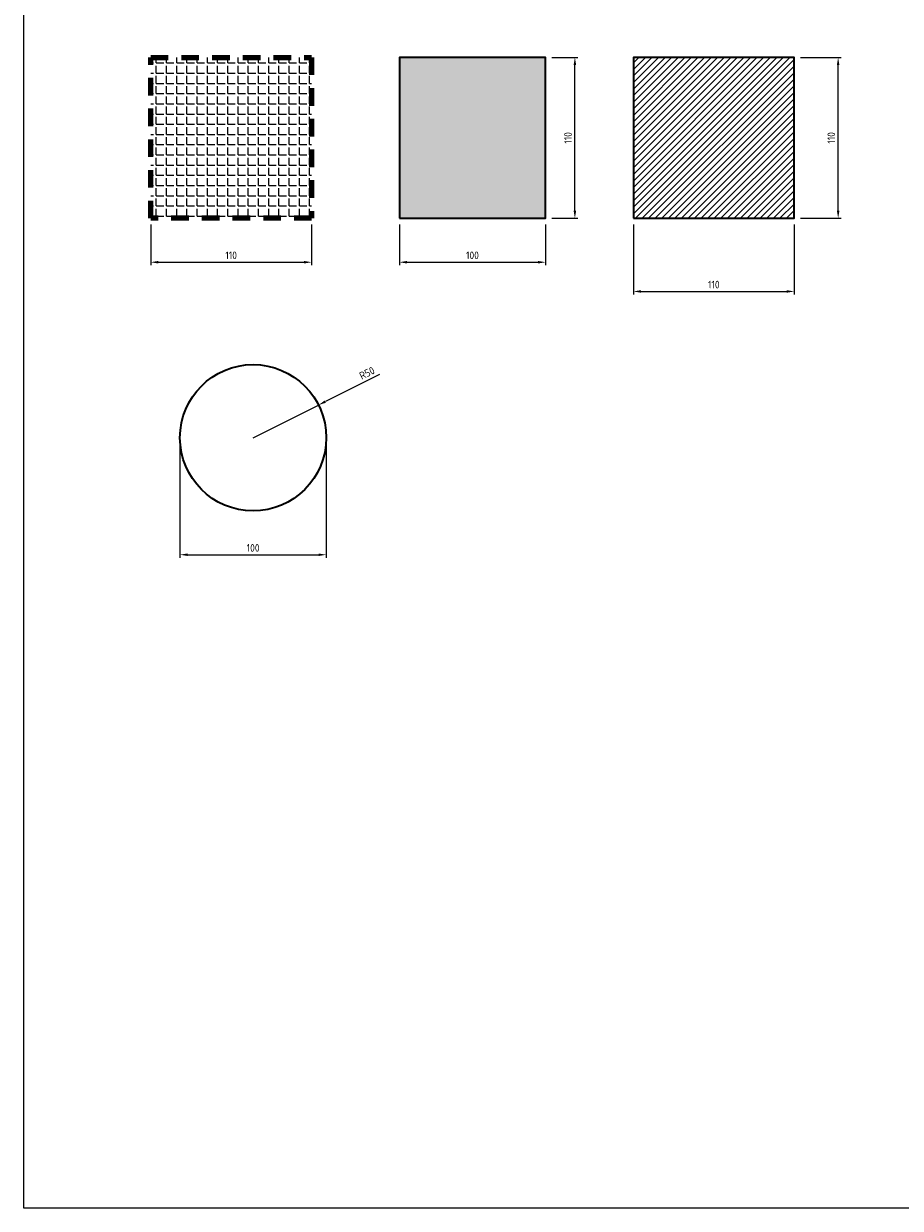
# Model space of a CAD drawing. Header units: millimetres. Extents: x -7 to 1192, y -427 to 1267.
# Tile 1 of 3: x -7 to 593, y -427 to 383. Entities that reach past the tile are written whole.
import ezdxf

# ---------------------------------------------------------------- set-up
doc = ezdxf.new("R2010")
doc.units = ezdxf.units.MM
doc.header["$LTSCALE"] = 3
doc.linetypes.add('PHANTOM', pattern=[7, 4, -3])
doc.layers.get('Defpoints').update_dxf_attribs({"linetype": 'CONTINUOUS'})
for name, color, linetype, lineweight in [('Dim', 7, 'CONTINUOUS', 25), ('lijn18', 1, 'CONTINUOUS', 18), ('lijn25', 7, 'CONTINUOUS', 25), ('lijn35', 2, 'CONTINUOUS', 35), ('phantom100', 3, 'PHANTOM', 100)]:
    doc.layers.add(name, color=color, linetype=linetype, lineweight=lineweight)
doc.layers.add('IBZ_Viewport', color=7, linetype='CONTINUOUS', lineweight=18, plot=False)
doc.styles.add('ISO', font='isocpEnexis.shx')
doc.dimstyles.new('Essent', dxfattribs={"dimtxt": 2.5, "dimasz": 2.5, "dimexe": 1, "dimexo": 2, "dimgap": 1, "dimtad": 1, "dimtxsty": 'ISO', "dimcen": 2.5, "dimadec": 0, "dimazin": 0, "dimtfac": 1, "dimtmove": 0, "dimatfit": 3, "dimfxl": 1, "dimarcsym": 0})

# ---------------------------------------------------------------- blocks, each defined once
blk = doc.blocks.new('*D3')
at = {"layer": 'Defpoints', "color": 0, "transparency": 16777216}
for p in [(100, 100), (200, 100), (200, 20)]:
    blk.add_point(p, dxfattribs=at)
at = {"layer": 'Dim', "color": 0, "lineweight": -2, "transparency": 16777216}
for p, q in [((100, 95.82), (100, 17.91)), ((200, 95.82), (200, 17.91)), ((105.22, 20), (194.78, 20))]:
    blk.add_line(p, q, dxfattribs=at)
at = {"layer": 'Dim', "color": 0, "transparency": 16777216}
for points in [[(105.22, 20.87), (105.22, 19.13), (100, 20)], [(194.78, 20.87), (194.78, 19.13), (200, 20)]]:
    blk.add_solid(points, dxfattribs=at)
at = {"layer": 'Dim', "color": 0, "transparency": 16777216, "insert": (150, 24.7), "char_height": 5.221, "attachment_point": 5, "style": 'ISO'}
blk.add_mtext('100', dxfattribs=at)
blk = doc.blocks.new('*D4')
at = {"layer": 'Defpoints', "color": 0, "transparency": 16777216}
for p in [(410, 250), (520, 250), (520, 200)]:
    blk.add_point(p, dxfattribs=at)
at = {"layer": 'Dim', "color": 0, "lineweight": -2, "transparency": 16777216}
for p, q in [((410, 245.82), (410, 197.91)), ((520, 245.82), (520, 197.91)), ((415.22, 200), (514.78, 200))]:
    blk.add_line(p, q, dxfattribs=at)
at = {"layer": 'Dim', "color": 0, "transparency": 16777216}
for points in [[(415.22, 200.87), (415.22, 199.13), (410, 200)], [(514.78, 200.87), (514.78, 199.13), (520, 200)]]:
    blk.add_solid(points, dxfattribs=at)
at = {"layer": 'Dim', "color": 0, "transparency": 16777216, "insert": (465, 204.7), "char_height": 5.221, "attachment_point": 5, "style": 'ISO'}
blk.add_mtext('110', dxfattribs=at)
blk = doc.blocks.new('*D5')
at = {"layer": 'Defpoints', "color": 0, "transparency": 16777216}
for p in [(520, 360), (550, 360), (520, 250)]:
    blk.add_point(p, dxfattribs=at)
at = {"layer": 'Dim', "color": 0, "lineweight": -2, "transparency": 16777216}
for p, q in [((524.18, 360), (552.09, 360)), ((550, 255.22), (550, 354.78)), ((524.18, 250), (552.09, 250))]:
    blk.add_line(p, q, dxfattribs=at)
at = {"layer": 'Dim', "color": 0, "transparency": 16777216}
for points in [[(549.13, 354.78), (550.87, 354.78), (550, 360)], [(549.13, 255.22), (550.87, 255.22), (550, 250)]]:
    blk.add_solid(points, dxfattribs=at)
at = {"layer": 'Dim', "color": 0, "transparency": 16777216, "insert": (545.3, 305), "char_height": 5.221, "attachment_point": 5, "rotation": 90, "style": 'ISO'}
blk.add_mtext('110', dxfattribs=at)
blk = doc.blocks.new('*D6')
at = {"layer": 'Defpoints', "color": 0, "transparency": 16777216}
for p in [(194.72, 122.36), (150, 100)]:
    blk.add_point(p, dxfattribs=at)
at = {"layer": 'Dim', "color": 0, "lineweight": -2, "transparency": 16777216}
for p, q in [((236.31, 143.15), (199.39, 124.7)), ((150, 100), (194.72, 122.36))]:
    blk.add_line(p, q, dxfattribs=at)
at = {"layer": 'Dim', "color": 0, "transparency": 16777216}
blk.add_solid([(199, 125.47), (199.78, 123.92), (194.72, 122.36)], dxfattribs=at)
at = {"layer": 'Dim', "color": 0, "transparency": 16777216, "insert": (227.9, 144.2), "char_height": 5.221, "attachment_point": 5, "rotation": 26.56505, "style": 'ISO'}
blk.add_mtext('R50', dxfattribs=at)
blk = doc.blocks.new('*D9')
at = {"layer": 'Defpoints', "color": 0, "transparency": 16777216}
for p in [(80, 250), (190, 250), (190, 220)]:
    blk.add_point(p, dxfattribs=at)
at = {"layer": 'Dim', "color": 0, "lineweight": -2, "transparency": 16777216}
for p, q in [((80, 245.82), (80, 217.91)), ((190, 245.82), (190, 217.91)), ((85.22, 220), (184.78, 220))]:
    blk.add_line(p, q, dxfattribs=at)
at = {"layer": 'Dim', "color": 0, "transparency": 16777216}
for points in [[(85.22, 220.87), (85.22, 219.13), (80, 220)], [(184.78, 220.87), (184.78, 219.13), (190, 220)]]:
    blk.add_solid(points, dxfattribs=at)
at = {"layer": 'Dim', "color": 0, "transparency": 16777216, "insert": (135, 224.7), "char_height": 5.221, "attachment_point": 5, "style": 'ISO'}
blk.add_mtext('110', dxfattribs=at)
blk = doc.blocks.new('*D10')
at = {"layer": 'Defpoints', "color": 0, "transparency": 16777216}
for p in [(250, 250), (350, 250), (350, 220)]:
    blk.add_point(p, dxfattribs=at)
at = {"layer": 'Dim', "color": 0, "lineweight": -2, "transparency": 16777216}
for p, q in [((250, 245.82), (250, 217.91)), ((350, 245.82), (350, 217.91)), ((255.22, 220), (344.78, 220))]:
    blk.add_line(p, q, dxfattribs=at)
at = {"layer": 'Dim', "color": 0, "transparency": 16777216}
for points in [[(255.22, 220.87), (255.22, 219.13), (250, 220)], [(344.78, 220.87), (344.78, 219.13), (350, 220)]]:
    blk.add_solid(points, dxfattribs=at)
at = {"layer": 'Dim', "color": 0, "transparency": 16777216, "insert": (300, 224.7), "char_height": 5.221, "attachment_point": 5, "style": 'ISO'}
blk.add_mtext('100', dxfattribs=at)
blk = doc.blocks.new('*D11')
at = {"layer": 'Defpoints', "color": 0, "transparency": 16777216}
for p in [(350, 360), (370, 360), (350, 250)]:
    blk.add_point(p, dxfattribs=at)
at = {"layer": 'Dim', "color": 0, "lineweight": -2, "transparency": 16777216}
for p, q in [((354.18, 360), (372.09, 360)), ((370, 255.22), (370, 354.78)), ((354.18, 250), (372.09, 250))]:
    blk.add_line(p, q, dxfattribs=at)
at = {"layer": 'Dim', "color": 0, "transparency": 16777216}
for points in [[(369.13, 354.78), (370.87, 354.78), (370, 360)], [(369.13, 255.22), (370.87, 255.22), (370, 250)]]:
    blk.add_solid(points, dxfattribs=at)
at = {"layer": 'Dim', "color": 0, "transparency": 16777216, "insert": (365.3, 305), "char_height": 5.221, "attachment_point": 5, "rotation": 90, "style": 'ISO'}
blk.add_mtext('110', dxfattribs=at)

msp = doc.modelspace()

# ---------------------------------------------------------------- hatches: boundary and pattern name
at = {"layer": 'lijn18'}
h = msp.add_hatch(dxfattribs=at)
h.set_pattern_fill('ANGLE', color=256)
h.set_pattern_definition([(0, (0, 0), (0, 6.985), [5.08, -1.905]), (90, (0, 0), (-6.985, 4e-16), [5.08, -1.905])])
h.paths.add_polyline_path([(190, 360), (80, 360), (80, 250), (190, 250)])
h = msp.add_hatch(dxfattribs=at)
h.set_pattern_fill('ANSI31', color=256)
h.set_pattern_definition([(45, (-90, 0), (-2.245064, 2.245064), [])])
h.paths.add_polyline_path([(520, 360), (410, 360), (410, 250), (520, 250)])
at = {"layer": 'lijn25'}
h = msp.add_hatch(color=256, dxfattribs=at)
h.dxf.hatch_style = 1
h.paths.add_polyline_path([(350, 360), (250, 360), (250, 250), (350, 250)])

# ---------------------------------------------------------------- linework, layer by layer
at = {"layer": 'IBZ_Viewport'}
msp.add_lwpolyline([(-6.852, -426.82), (-6.852, 1266.82), (1191.852, 1266.82), (1191.852, -353.728), (795.069, -353.728), (795.069, -426.82)], close=True, dxfattribs=at)
at = {"layer": 'lijn35'}
for points in [[(250, 250), (350, 250), (350, 360), (250, 360)], [(410, 250), (520, 250), (520, 360), (410, 360)]]:
    msp.add_lwpolyline(points, close=True, dxfattribs=at)
msp.add_circle((150, 100), 50, dxfattribs=at)
at = {"layer": 'phantom100'}
msp.add_lwpolyline([(80, 360), (190, 360), (190, 250), (80, 250)], close=True, dxfattribs=at)

# ---------------------------------------------------------------- dimensions: what is measured, and where the dimension line sits
at = {"layer": 'Dim'}
for base, p1, p2, picture, middle in [((370, 360), (350, 250), (350, 360), '*D11', (365.301, 305)), ((550, 360), (520, 250), (520, 360), '*D5', (545.301, 305))]:
    dim = msp.add_linear_dim(base=base, p1=p1, p2=p2, angle=90, dimstyle='Essent', override={"dimscale": 2.088336}, dxfattribs=at)
    dim.commit()
    dim.dimension.update_dxf_attribs({"geometry": picture, "text_midpoint": middle})
for base, p1, p2, picture, middle in [((190, 220), (80, 250), (190, 250), '*D9', (135, 224.699)), ((350, 220), (250, 250), (350, 250), '*D10', (300, 224.699)), ((520, 200), (410, 250), (520, 250), '*D4', (465, 204.699)), ((200, 20), (100, 100), (200, 100), '*D3', (150, 24.699))]:
    dim = msp.add_linear_dim(base=base, p1=p1, p2=p2, dimstyle='Essent', override={"dimscale": 2.088336}, dxfattribs=at)
    dim.commit()
    dim.dimension.update_dxf_attribs({"geometry": picture, "text_midpoint": middle})
dim = msp.add_radius_dim(center=(150, 100), mpoint=(194.721, 122.361), dimstyle='Essent', override={"dimscale": 2.088336}, dxfattribs=at)
dim.commit()
dim.dimension.update_dxf_attribs({"geometry": '*D6', "text_midpoint": (230, 140), "dimtype": 164})

doc.saveas('drawing.dxf')
